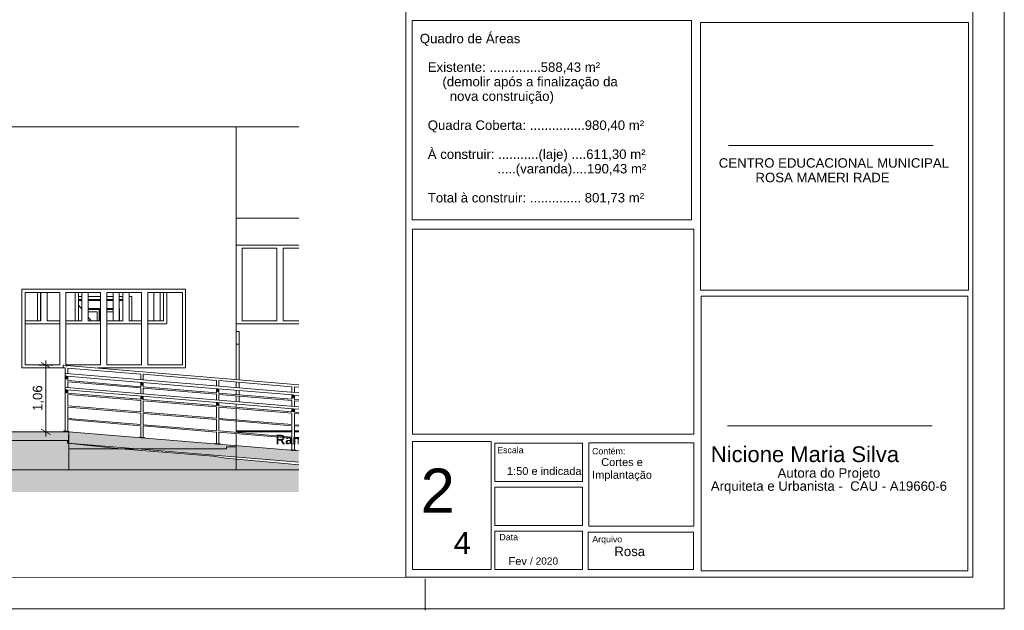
# Model space of a CAD drawing. Header units: millimetres. Extents: x 0 to 1357, y -1 to 841.
# Tile 35 of 43: x 876 to 1189, y -1 to 187. Entities that reach past the tile are written whole.
import ezdxf
from ezdxf.xclip import XClip

# ---------------------------------------------------------------- set-up
doc = ezdxf.new("R2010")
doc.units = ezdxf.units.MM
doc.header["$MEASUREMENT"] = 0
doc.header["$XCLIPFRAME"] = 0
doc.linetypes.add('Wipeout_Contour', pattern=[1000, 0, -1000])
for name, color, linetype in [('Anotação - Geral', 7, 'Continuous'), ('Anotação - Geral.2D', 7, 'Continuous'), ('Cobertura.ARQ', 7, 'Continuous'), ('Cotas - Geral.2D', 7, 'Continuous'), ('Desenho 2D - Geral', 7, 'Continuous'), ('Desenho 2D - Geral.2D', 7, 'Continuous'), ('Laje.ARQ', 7, 'Continuous'), ('Parede.ARQ', 7, 'Continuous')]:
    doc.layers.add(name, color=color, linetype=linetype)
doc.styles.add('GENERATED_STYLE_1', font='txt')
doc.styles.add('GENERATED_STYLE_2', font='txt')

# ---------------------------------------------------------------- blocks, each defined once
blk = doc.blocks.new('Desenho_5_5', base_point=(652.84, 56.46))
at = {"layer": 'Cotas - Geral.2D', "color": 7, "linetype": 'Continuous', "lineweight": 0}
for p, q in [((886.18, 76.5), (883.18, 78.23)), ((884.68, 77.37), (884.68, 78.83)), ((886.93, 77.37), (882.43, 77.37))]:
    blk.add_line(p, q, dxfattribs=at)
at = {"layer": 'Desenho 2D - Geral', "color": 9, "linetype": 'Continuous', "lineweight": 0}
for p, q in [((908.44, 50.8), (937.94, 48.41)), ((937.94, 48.41), (941.78, 47.82)), ((941.78, 47.82), (961.76, 45.97)), ((961.76, 45.97), (964.99, 45.67))]:
    blk.add_line(p, q, dxfattribs=at)
at = {"layer": 'Laje.ARQ', "color": 8, "linetype": 'Continuous', "lineweight": 0}
for p, q in [((890.15, 76.59), (890.16, 76.62)), ((890.15, 76.57), (890.15, 76.59)), ((890.15, 76.57), (890.15, 76.57)), ((890.81, 76.51), (890.15, 76.57)), ((890.16, 76.71), (890.17, 76.77)), ((890.16, 76.66), (890.16, 76.71)), ((890.16, 76.62), (890.16, 76.66)), ((890.17, 76.83), (890.18, 76.9)), ((890.17, 76.77), (890.17, 76.83)), ((890.18, 76.97), (890.19, 77.04)), ((890.18, 76.9), (890.18, 76.97)), ((890.19, 77.04), (890.2, 77.1)), ((890.2, 77.17), (890.21, 77.22)), ((890.2, 77.1), (890.2, 77.17)), ((890.21, 77.31), (890.22, 77.34)), ((890.21, 77.27), (890.21, 77.31)), ((890.21, 77.22), (890.21, 77.27)), ((890.22, 77.36), (890.22, 77.37)), ((891.21, 77.28), (890.22, 77.37)), ((890.22, 77.34), (890.22, 77.36)), ((890.81, 74.7), (890.81, 76.51)), ((891.16, 76.89), (891.21, 76.88)), ((964.99, 71.14), (891.21, 77.28)), ((914.81, 74.51), (891.61, 76.45)), ((891.61, 74.65), (891.61, 76.45)), ((890.75, 73.97), (890.76, 74.01)), ((890.75, 73.94), (890.75, 73.97)), ((890.75, 73.92), (890.75, 73.94)), ((890.75, 73.92), (890.75, 73.92)), ((891.11, 73.89), (890.75, 73.92)), ((890.76, 74.06), (890.77, 74.12)), ((890.76, 74.01), (890.76, 74.06)), ((890.77, 74.18), (890.78, 74.25)), ((890.77, 74.12), (890.77, 74.18)), ((890.78, 74.32), (890.79, 74.39)), ((890.78, 74.25), (890.78, 74.32)), ((890.79, 74.45), (890.8, 74.52)), ((890.79, 74.39), (890.79, 74.45)), ((890.8, 74.57), (890.81, 74.62)), ((890.8, 74.52), (890.8, 74.57)), ((890.81, 74.71), (890.82, 74.72)), ((890.81, 74.69), (890.81, 74.71)), ((890.81, 74.66), (890.81, 74.69)), ((890.81, 74.62), (890.81, 74.66)), ((890.81, 70.3), (890.81, 73.91)), ((891.21, 74.68), (890.82, 74.72)), ((891.12, 73.89), (891.11, 73.89)), ((891.11, 73.89), (891.11, 73.68)), ((891.11, 73.68), (891.11, 73.58)), ((891.11, 73.58), (891.11, 73.47)), ((891.11, 73.47), (891.11, 73.38)), ((891.11, 73.38), (891.11, 73.29)), ((891.11, 73.29), (891.11, 73.22)), ((891.11, 73.22), (891.11, 73.16)), ((891.11, 73.16), (891.11, 73.12)), ((891.11, 73.12), (891.11, 73.09)), ((891.11, 73.09), (891.11, 73.08)), ((891.12, 73.06), (891.11, 73.08)), ((891.13, 73.89), (891.12, 73.89)), ((891.12, 73.89), (891.12, 73.89)), ((891.12, 73.05), (891.12, 73.06)), ((891.13, 73.03), (891.12, 73.05)), ((891.14, 73.89), (891.13, 73.89)), ((891.14, 73.02), (891.13, 73.03)), ((891.15, 73.89), (891.14, 73.89)), ((891.15, 73), (891.14, 73.02)), ((891.16, 73.89), (891.15, 73.89)), ((891.16, 72.99), (891.15, 73)), ((891.18, 73.89), (891.16, 73.89)), ((891.18, 72.99), (891.16, 72.99)), ((891.2, 73.89), (891.18, 73.89)), ((891.2, 72.98), (891.18, 72.99)), ((891.21, 73.89), (891.2, 73.89)), ((891.21, 72.98), (891.2, 72.98)), ((964.99, 68.54), (891.21, 74.68)), ((891.23, 73.89), (891.21, 73.89)), ((891.23, 72.98), (891.21, 72.98)), ((891.25, 73.89), (891.23, 73.89)), ((891.25, 72.99), (891.23, 72.98)), ((891.26, 73.88), (891.25, 73.89)), ((891.26, 72.99), (891.25, 72.99)), ((891.28, 73.88), (891.26, 73.88)), ((891.28, 73), (891.26, 72.99)), ((891.29, 73.02), (891.28, 73)), ((891.3, 73.03), (891.29, 73.02)), ((891.31, 73.05), (891.3, 73.03)), ((891.31, 73.87), (891.31, 73.68)), ((915.11, 71.89), (891.31, 73.87)), ((891.31, 73.68), (891.31, 73.58)), ((891.31, 73.58), (891.31, 73.47)), ((891.31, 73.47), (891.31, 73.38)), ((891.31, 73.38), (891.31, 73.29)), ((891.31, 73.29), (891.31, 73.22)), ((891.31, 73.22), (891.31, 73.16)), ((891.31, 73.16), (891.31, 73.12)), ((891.31, 73.12), (891.31, 73.09)), ((891.31, 73.09), (891.31, 73.08)), ((891.31, 73.08), (891.31, 73.06)), ((891.31, 73.06), (891.31, 73.05)), ((891.61, 72.45), (891.61, 73.85)), ((914.81, 70.52), (891.61, 72.45)), ((914.81, 70.12), (891.61, 72.05)), ((891.61, 70.25), (891.61, 72.05)), ((914.81, 72.72), (914.81, 74.51)), ((914.81, 70.52), (914.81, 71.91)), ((938.81, 72.52), (915.61, 74.45)), ((915.61, 72.65), (915.61, 74.45)), ((938.81, 70.72), (938.81, 72.52)), ((962.81, 70.52), (939.61, 72.45)), ((939.61, 70.65), (939.61, 72.45)), ((890.75, 69.57), (890.76, 69.61)), ((890.75, 69.54), (890.75, 69.57)), ((890.75, 69.52), (890.75, 69.54)), ((890.75, 69.52), (890.75, 69.52)), ((891.11, 69.49), (890.75, 69.52)), ((890.76, 69.66), (890.77, 69.72)), ((890.76, 69.61), (890.76, 69.66)), ((890.77, 69.78), (890.78, 69.85)), ((890.77, 69.72), (890.77, 69.78)), ((890.78, 69.92), (890.79, 69.99)), ((890.78, 69.85), (890.78, 69.92)), ((890.79, 70.05), (890.8, 70.12)), ((890.79, 69.99), (890.79, 70.05)), ((890.8, 70.17), (890.81, 70.22)), ((890.8, 70.12), (890.8, 70.17)), ((890.81, 70.31), (890.82, 70.32)), ((890.81, 70.29), (890.81, 70.31)), ((890.81, 70.26), (890.81, 70.29)), ((890.81, 70.22), (890.81, 70.26)), ((891.21, 70.28), (890.82, 70.32)), ((891.12, 69.49), (891.11, 69.49)), ((891.11, 69.49), (891.11, 69.28)), ((891.11, 69.28), (891.11, 69.18)), ((891.11, 69.18), (891.11, 69.07)), ((891.11, 69.07), (891.11, 68.98)), ((891.11, 68.98), (891.11, 68.89)), ((891.11, 68.89), (891.11, 68.82)), ((891.11, 68.82), (891.11, 68.76)), ((891.13, 69.49), (891.12, 69.49)), ((891.12, 69.49), (891.12, 69.49)), ((891.14, 69.49), (891.13, 69.49)), ((891.15, 69.49), (891.14, 69.49)), ((891.16, 69.49), (891.15, 69.49)), ((891.18, 69.49), (891.16, 69.49)), ((891.2, 69.49), (891.18, 69.49)), ((891.21, 69.49), (891.2, 69.49)), ((964.99, 64.14), (891.21, 70.28)), ((891.23, 69.49), (891.21, 69.49)), ((891.25, 69.49), (891.23, 69.49)), ((891.26, 69.48), (891.25, 69.49)), ((891.28, 69.48), (891.26, 69.48)), ((891.31, 69.47), (891.31, 69.28)), ((915.11, 67.49), (891.31, 69.47)), ((891.31, 69.28), (891.31, 69.18)), ((891.31, 69.18), (891.31, 69.07)), ((891.31, 69.07), (891.31, 68.98)), ((891.31, 68.98), (891.31, 68.89)), ((891.31, 68.89), (891.31, 68.82)), ((891.31, 68.82), (891.31, 68.76)), ((891.61, 68.45), (891.61, 69.45)), ((914.81, 68.32), (914.81, 70.12)), ((915.12, 71.89), (915.11, 71.89)), ((915.11, 71.89), (915.11, 71.68)), ((915.11, 71.68), (915.11, 71.58)), ((915.11, 71.58), (915.11, 71.48)), ((915.11, 71.48), (915.11, 71.38)), ((915.11, 71.38), (915.11, 71.3)), ((915.11, 71.3), (915.11, 71.22)), ((915.11, 71.22), (915.11, 71.16)), ((915.11, 71.16), (915.11, 71.12)), ((915.11, 71.12), (915.11, 71.09)), ((915.11, 71.09), (915.11, 71.08)), ((915.12, 71.06), (915.11, 71.08)), ((915.13, 71.89), (915.12, 71.89)), ((915.12, 71.89), (915.12, 71.89)), ((915.12, 71.05), (915.12, 71.06)), ((915.13, 71.03), (915.12, 71.05)), ((915.14, 71.89), (915.13, 71.89)), ((915.14, 71.02), (915.13, 71.03)), ((915.15, 71.89), (915.14, 71.89)), ((915.15, 71), (915.14, 71.02)), ((915.16, 71.89), (915.15, 71.89)), ((915.16, 70.99), (915.15, 71)), ((915.18, 71.89), (915.16, 71.89)), ((915.18, 70.99), (915.16, 70.99)), ((915.2, 71.89), (915.18, 71.89)), ((915.2, 70.98), (915.18, 70.99)), ((915.21, 71.89), (915.2, 71.89)), ((915.21, 70.98), (915.2, 70.98)), ((915.23, 71.89), (915.21, 71.89)), ((915.23, 70.98), (915.21, 70.98)), ((915.25, 71.89), (915.23, 71.89)), ((915.25, 70.99), (915.23, 70.98)), ((915.26, 71.89), (915.25, 71.89)), ((915.26, 70.99), (915.25, 70.99)), ((915.28, 71.88), (915.26, 71.89)), ((915.28, 71), (915.26, 70.99)), ((915.29, 71.02), (915.28, 71)), ((915.3, 71.03), (915.29, 71.02)), ((915.31, 71.05), (915.3, 71.03)), ((915.31, 71.87), (915.31, 71.68)), ((939.11, 69.89), (915.31, 71.87)), ((915.31, 71.68), (915.31, 71.58)), ((915.31, 71.58), (915.31, 71.48)), ((915.31, 71.48), (915.31, 71.38)), ((915.31, 71.38), (915.31, 71.3)), ((915.31, 71.3), (915.31, 71.22)), ((915.31, 71.22), (915.31, 71.16)), ((915.31, 71.16), (915.31, 71.12)), ((915.31, 71.12), (915.31, 71.09)), ((915.31, 71.09), (915.31, 71.08)), ((915.31, 71.08), (915.31, 71.06)), ((915.31, 71.06), (915.31, 71.05)), ((915.61, 70.45), (915.61, 71.85)), ((938.81, 68.52), (915.61, 70.45)), ((938.81, 68.12), (915.61, 70.05)), ((915.61, 68.25), (915.61, 70.05)), ((938.81, 68.52), (938.81, 69.92)), ((939.12, 69.89), (939.11, 69.89)), ((939.11, 69.89), (939.11, 69.68)), ((939.11, 69.68), (939.11, 69.58)), ((939.11, 69.58), (939.11, 69.48)), ((939.11, 69.48), (939.11, 69.38)), ((939.11, 69.38), (939.11, 69.3)), ((939.11, 69.3), (939.11, 69.22)), ((939.11, 69.22), (939.11, 69.16)), ((939.11, 69.16), (939.11, 69.12)), ((939.11, 69.12), (939.11, 69.09)), ((939.11, 69.09), (939.11, 69.08)), ((939.12, 69.06), (939.11, 69.08)), ((939.13, 69.89), (939.12, 69.89)), ((939.12, 69.89), (939.12, 69.89)), ((939.12, 69.05), (939.12, 69.06)), ((939.13, 69.03), (939.12, 69.05)), ((939.14, 69.89), (939.13, 69.89)), ((939.14, 69.02), (939.13, 69.03)), ((939.15, 69.89), (939.14, 69.89)), ((939.15, 69.01), (939.14, 69.02)), ((939.16, 69.89), (939.15, 69.89)), ((939.16, 69), (939.15, 69.01)), ((939.18, 69.89), (939.16, 69.89)), ((939.18, 68.99), (939.16, 69)), ((939.2, 69.89), (939.18, 69.89)), ((939.2, 68.98), (939.18, 68.99)), ((939.21, 69.89), (939.2, 69.89)), ((939.21, 68.98), (939.2, 68.98)), ((939.23, 69.89), (939.21, 69.89)), ((939.23, 68.98), (939.21, 68.98)), ((939.25, 69.89), (939.23, 69.89)), ((939.25, 68.99), (939.23, 68.98)), ((939.26, 69.89), (939.25, 69.89)), ((939.26, 69), (939.25, 68.99)), ((939.28, 69.88), (939.26, 69.89)), ((939.28, 69.01), (939.26, 69)), ((939.29, 69.02), (939.28, 69.01)), ((939.3, 69.03), (939.29, 69.02)), ((939.31, 69.05), (939.3, 69.03)), ((939.31, 69.87), (939.31, 69.68)), ((963.11, 67.89), (939.31, 69.87)), ((939.31, 69.68), (939.31, 69.58)), ((939.31, 69.58), (939.31, 69.48)), ((939.31, 69.48), (939.31, 69.38)), ((939.31, 69.38), (939.31, 69.3)), ((939.31, 69.3), (939.31, 69.22)), ((939.31, 69.22), (939.31, 69.16)), ((939.31, 69.16), (939.31, 69.12)), ((939.31, 69.12), (939.31, 69.09)), ((939.31, 69.09), (939.31, 69.08)), ((939.31, 69.08), (939.31, 69.06)), ((939.31, 69.06), (939.31, 69.05)), ((939.61, 68.45), (939.61, 69.85)), ((962.81, 68.72), (962.81, 70.52)), ((964.99, 70.33), (963.61, 70.45)), ((963.61, 68.65), (963.61, 70.45)), ((891.11, 68.76), (891.11, 68.72)), ((891.11, 68.72), (891.11, 68.69)), ((891.11, 68.69), (891.11, 68.68)), ((891.12, 68.66), (891.11, 68.68)), ((891.12, 68.65), (891.12, 68.66)), ((891.13, 68.63), (891.12, 68.65)), ((891.14, 68.62), (891.13, 68.63)), ((891.15, 68.6), (891.14, 68.62)), ((891.16, 68.59), (891.15, 68.6)), ((891.18, 68.59), (891.16, 68.59)), ((891.2, 68.58), (891.18, 68.59)), ((891.21, 68.58), (891.2, 68.58)), ((891.23, 68.58), (891.21, 68.58)), ((891.25, 68.59), (891.23, 68.58)), ((891.26, 68.59), (891.25, 68.59)), ((891.28, 68.6), (891.26, 68.59)), ((891.29, 68.62), (891.28, 68.6)), ((891.3, 68.63), (891.29, 68.62)), ((891.31, 68.65), (891.3, 68.63)), ((891.31, 68.76), (891.31, 68.72)), ((891.31, 68.72), (891.31, 68.69)), ((891.31, 68.69), (891.31, 68.68)), ((891.31, 68.68), (891.31, 68.66)), ((891.31, 68.66), (891.31, 68.65)), ((914.81, 66.52), (891.61, 68.45)), ((914.81, 66.12), (891.61, 68.05)), ((891.61, 64.45), (891.61, 68.05)), ((914.81, 66.52), (914.81, 67.51)), ((914.81, 62.52), (914.81, 66.12)), ((915.12, 67.49), (915.11, 67.49)), ((915.11, 67.49), (915.11, 67.28)), ((915.11, 67.28), (915.11, 67.18)), ((915.11, 67.18), (915.11, 67.08)), ((915.11, 67.08), (915.11, 66.98)), ((915.11, 66.98), (915.11, 66.9)), ((915.11, 66.9), (915.11, 66.82)), ((915.11, 66.82), (915.11, 66.76)), ((915.11, 66.76), (915.11, 66.72)), ((915.11, 66.72), (915.11, 66.69)), ((915.11, 66.69), (915.11, 66.68)), ((915.12, 66.66), (915.11, 66.68)), ((915.13, 67.49), (915.12, 67.49)), ((915.12, 67.49), (915.12, 67.49)), ((915.12, 66.65), (915.12, 66.66)), ((915.13, 66.63), (915.12, 66.65)), ((915.14, 67.49), (915.13, 67.49)), ((915.14, 66.62), (915.13, 66.63)), ((915.15, 67.49), (915.14, 67.49)), ((915.15, 66.6), (915.14, 66.62)), ((915.16, 67.49), (915.15, 67.49)), ((915.16, 66.59), (915.15, 66.6)), ((915.18, 67.49), (915.16, 67.49)), ((915.18, 66.59), (915.16, 66.59)), ((915.2, 67.49), (915.18, 67.49)), ((915.2, 66.58), (915.18, 66.59)), ((915.21, 67.49), (915.2, 67.49)), ((915.21, 66.58), (915.2, 66.58)), ((915.23, 67.49), (915.21, 67.49)), ((915.23, 66.58), (915.21, 66.58)), ((915.25, 67.49), (915.23, 67.49)), ((915.25, 66.59), (915.23, 66.58)), ((915.26, 67.49), (915.25, 67.49)), ((915.26, 66.59), (915.25, 66.59)), ((915.28, 67.48), (915.26, 67.49)), ((915.28, 66.6), (915.26, 66.59)), ((915.29, 66.62), (915.28, 66.6)), ((915.3, 66.63), (915.29, 66.62)), ((915.31, 66.65), (915.3, 66.63)), ((915.31, 67.47), (915.31, 67.28)), ((939.11, 65.49), (915.31, 67.47)), ((915.31, 67.28), (915.31, 67.18)), ((915.31, 67.18), (915.31, 67.08)), ((915.31, 67.08), (915.31, 66.98)), ((915.31, 66.98), (915.31, 66.9)), ((915.31, 66.9), (915.31, 66.82)), ((915.31, 66.82), (915.31, 66.76)), ((915.31, 66.76), (915.31, 66.72)), ((915.31, 66.72), (915.31, 66.69)), ((915.31, 66.69), (915.31, 66.68)), ((915.31, 66.68), (915.31, 66.66)), ((915.31, 66.66), (915.31, 66.65)), ((915.61, 66.45), (915.61, 67.45)), ((938.81, 64.52), (915.61, 66.45)), ((938.81, 64.12), (915.61, 66.05)), ((915.61, 62.45), (915.61, 66.05)), ((938.81, 66.32), (938.81, 68.12)), ((962.81, 66.52), (939.61, 68.45)), ((962.81, 66.12), (939.61, 68.05)), ((939.61, 66.25), (939.61, 68.05)), ((962.81, 66.52), (962.81, 67.92)), ((962.81, 64.32), (962.81, 66.12)), ((963.12, 67.89), (963.11, 67.89)), ((963.11, 67.89), (963.11, 67.68)), ((963.11, 67.68), (963.11, 67.58)), ((963.11, 67.58), (963.11, 67.48)), ((963.11, 67.48), (963.11, 67.38)), ((963.11, 67.38), (963.11, 67.3)), ((963.11, 67.3), (963.11, 67.22)), ((963.11, 67.22), (963.11, 67.16)), ((963.11, 67.16), (963.11, 67.12)), ((963.11, 67.12), (963.11, 67.09)), ((963.11, 67.09), (963.11, 67.08)), ((963.12, 67.07), (963.11, 67.08)), ((963.13, 67.89), (963.12, 67.89)), ((963.12, 67.89), (963.12, 67.89)), ((963.12, 67.05), (963.12, 67.07)), ((963.13, 67.03), (963.12, 67.05)), ((963.14, 67.89), (963.13, 67.89)), ((963.14, 67.02), (963.13, 67.03)), ((963.15, 67.89), (963.14, 67.89)), ((963.15, 67.01), (963.14, 67.02)), ((963.16, 67.89), (963.15, 67.89)), ((963.16, 67), (963.15, 67.01)), ((963.18, 67.89), (963.16, 67.89)), ((963.18, 66.99), (963.16, 67)), ((963.2, 67.89), (963.18, 67.89)), ((963.2, 66.98), (963.18, 66.99)), ((963.21, 67.89), (963.2, 67.89)), ((963.21, 66.98), (963.2, 66.98)), ((963.23, 67.89), (963.21, 67.89)), ((963.23, 66.98), (963.21, 66.98)), ((963.25, 67.89), (963.23, 67.89)), ((963.25, 66.99), (963.23, 66.98)), ((963.26, 67.89), (963.25, 67.89)), ((963.26, 67), (963.25, 66.99)), ((963.28, 67.89), (963.26, 67.89)), ((963.28, 67.01), (963.26, 67)), ((963.29, 67.02), (963.28, 67.01)), ((963.3, 67.03), (963.29, 67.02)), ((963.31, 67.05), (963.3, 67.03)), ((963.31, 67.87), (963.31, 67.68)), ((964.99, 67.73), (963.31, 67.87)), ((963.31, 67.68), (963.31, 67.58)), ((963.31, 67.58), (963.31, 67.48)), ((963.31, 67.48), (963.31, 67.38)), ((963.31, 67.38), (963.31, 67.3)), ((963.31, 67.3), (963.31, 67.22)), ((963.31, 67.22), (963.31, 67.16)), ((963.31, 67.16), (963.31, 67.12)), ((963.31, 67.12), (963.31, 67.09)), ((963.31, 67.09), (963.31, 67.08)), ((963.31, 67.08), (963.31, 67.07)), ((963.31, 67.07), (963.31, 67.05)), ((963.61, 66.45), (963.61, 67.85)), ((964.99, 66.34), (963.61, 66.45)), ((964.99, 65.94), (963.61, 66.05)), ((963.61, 64.25), (963.61, 66.05)), ((914.81, 62.52), (891.61, 64.45)), ((914.81, 62.12), (891.61, 64.05)), ((891.61, 60.45), (891.61, 64.05)), ((938.81, 64.52), (938.81, 65.52)), ((938.81, 60.52), (938.81, 64.12)), ((939.12, 65.49), (939.11, 65.49)), ((939.11, 65.49), (939.11, 65.28)), ((939.11, 65.28), (939.11, 65.18)), ((939.11, 65.18), (939.11, 65.08)), ((939.11, 65.08), (939.11, 64.98)), ((939.11, 64.98), (939.11, 64.9)), ((939.11, 64.9), (939.11, 64.82)), ((939.11, 64.82), (939.11, 64.76)), ((939.11, 64.76), (939.11, 64.72)), ((939.11, 64.72), (939.11, 64.69)), ((939.11, 64.69), (939.11, 64.68)), ((939.12, 64.66), (939.11, 64.68)), ((939.13, 65.49), (939.12, 65.49)), ((939.12, 65.49), (939.12, 65.49)), ((939.12, 64.65), (939.12, 64.66)), ((939.13, 64.63), (939.12, 64.65)), ((939.14, 65.49), (939.13, 65.49)), ((939.14, 64.62), (939.13, 64.63)), ((939.15, 65.49), (939.14, 65.49)), ((939.15, 64.61), (939.14, 64.62)), ((939.16, 65.49), (939.15, 65.49)), ((939.16, 64.6), (939.15, 64.61)), ((939.18, 65.49), (939.16, 65.49)), ((939.18, 64.59), (939.16, 64.6)), ((939.2, 65.49), (939.18, 65.49)), ((939.2, 64.58), (939.18, 64.59)), ((939.21, 65.49), (939.2, 65.49)), ((939.21, 64.58), (939.2, 64.58)), ((939.23, 65.49), (939.21, 65.49)), ((939.23, 64.58), (939.21, 64.58)), ((939.25, 65.49), (939.23, 65.49)), ((939.25, 64.59), (939.23, 64.58)), ((939.26, 65.49), (939.25, 65.49)), ((939.26, 64.6), (939.25, 64.59)), ((939.28, 65.48), (939.26, 65.49)), ((939.28, 64.61), (939.26, 64.6)), ((939.29, 64.62), (939.28, 64.61)), ((939.3, 64.63), (939.29, 64.62)), ((939.31, 64.65), (939.3, 64.63)), ((939.31, 65.47), (939.31, 65.28)), ((963.11, 63.49), (939.31, 65.47)), ((939.31, 65.28), (939.31, 65.18)), ((939.31, 65.18), (939.31, 65.08)), ((939.31, 65.08), (939.31, 64.98)), ((939.31, 64.98), (939.31, 64.9)), ((939.31, 64.9), (939.31, 64.82)), ((939.31, 64.82), (939.31, 64.76)), ((939.31, 64.76), (939.31, 64.72)), ((939.31, 64.72), (939.31, 64.69)), ((939.31, 64.69), (939.31, 64.68)), ((939.31, 64.68), (939.31, 64.66)), ((939.31, 64.66), (939.31, 64.65)), ((939.61, 64.45), (939.61, 65.45)), ((962.81, 62.52), (939.61, 64.45)), ((962.81, 62.12), (939.61, 64.05)), ((939.61, 60.45), (939.61, 64.05)), ((962.81, 62.52), (962.81, 63.52)), ((963.12, 63.49), (963.11, 63.49)), ((963.11, 63.49), (963.11, 63.28)), ((963.11, 63.28), (963.11, 63.18)), ((963.11, 63.18), (963.11, 63.08)), ((963.11, 63.08), (963.11, 62.98)), ((963.11, 62.98), (963.11, 62.9)), ((963.11, 62.9), (963.11, 62.82)), ((963.11, 62.82), (963.11, 62.76)), ((963.11, 62.76), (963.11, 62.72)), ((963.11, 62.72), (963.11, 62.69)), ((963.11, 62.69), (963.11, 62.68)), ((963.12, 62.67), (963.11, 62.68)), ((963.13, 63.49), (963.12, 63.49)), ((963.12, 63.49), (963.12, 63.49)), ((963.12, 62.65), (963.12, 62.67)), ((963.13, 62.63), (963.12, 62.65)), ((963.14, 63.49), (963.13, 63.49)), ((963.14, 62.62), (963.13, 62.63)), ((963.15, 63.49), (963.14, 63.49)), ((963.15, 62.61), (963.14, 62.62)), ((963.16, 63.49), (963.15, 63.49)), ((963.16, 62.6), (963.15, 62.61)), ((963.18, 63.49), (963.16, 63.49)), ((963.18, 62.59), (963.16, 62.6)), ((963.2, 63.49), (963.18, 63.49)), ((963.2, 62.58), (963.18, 62.59)), ((963.21, 63.49), (963.2, 63.49)), ((963.21, 62.58), (963.2, 62.58)), ((963.23, 63.49), (963.21, 63.49)), ((963.23, 62.58), (963.21, 62.58)), ((963.25, 63.49), (963.23, 63.49)), ((963.25, 62.59), (963.23, 62.58)), ((963.26, 63.49), (963.25, 63.49)), ((963.26, 62.6), (963.25, 62.59)), ((963.28, 63.49), (963.26, 63.49)), ((963.28, 62.61), (963.26, 62.6)), ((963.29, 62.62), (963.28, 62.61)), ((963.3, 62.63), (963.29, 62.62)), ((963.31, 62.65), (963.3, 62.63)), ((963.31, 63.47), (963.31, 63.28)), ((964.99, 63.33), (963.31, 63.47)), ((963.31, 63.28), (963.31, 63.18)), ((963.31, 63.18), (963.31, 63.08)), ((963.31, 63.08), (963.31, 62.98)), ((963.31, 62.98), (963.31, 62.9)), ((963.31, 62.9), (963.31, 62.82)), ((963.31, 62.82), (963.31, 62.76)), ((963.31, 62.76), (963.31, 62.72)), ((963.31, 62.72), (963.31, 62.69)), ((963.31, 62.69), (963.31, 62.68)), ((963.31, 62.68), (963.31, 62.67)), ((963.31, 62.67), (963.31, 62.65)), ((963.61, 62.45), (963.61, 63.45)), ((914.81, 58.52), (891.61, 60.45)), ((914.81, 58.12), (891.61, 60.05)), ((914.81, 58.52), (914.81, 62.12)), ((938.81, 60.52), (915.61, 62.45)), ((938.81, 60.12), (915.61, 62.05)), ((915.61, 58.45), (915.61, 62.05)), ((938.81, 56.52), (938.81, 60.12)), ((962.81, 58.52), (939.61, 60.45)), ((962.81, 58.12), (939.61, 60.05)), ((939.61, 56.45), (939.61, 60.05)), ((962.81, 58.52), (962.81, 62.12)), ((964.99, 62.34), (963.61, 62.45)), ((964.99, 61.94), (963.61, 62.05)), ((963.61, 58.45), (963.61, 62.05)), ((914.81, 54.42), (914.81, 58.12)), ((938.81, 56.52), (915.61, 58.45)), ((938.81, 56.12), (915.61, 58.05)), ((915.61, 54.35), (915.61, 58.05)), ((962.81, 54.52), (939.61, 56.45)), ((945.07, 56.46), (962.82, 56.46)), ((962.81, 54.52), (962.81, 58.12)), ((964.99, 58.34), (963.61, 58.45)), ((964.99, 57.94), (963.61, 58.05)), ((963.61, 54.45), (963.61, 58.05)), ((963.61, 56.46), (964.99, 56.46)), ((914.42, 54.45), (914.44, 54.45)), ((914.42, 54.35), (914.42, 54.45)), ((914.44, 54.45), (914.47, 54.45)), ((914.47, 54.45), (914.53, 54.44)), ((914.53, 54.44), (914.61, 54.43)), ((914.61, 54.43), (914.71, 54.43)), ((914.71, 54.43), (914.82, 54.42)), ((914.82, 54.28), (914.81, 54.32)), ((914.81, 54.28), (914.82, 54.28)), ((914.82, 54.42), (914.95, 54.41)), ((914.82, 54.28), (914.84, 54.28)), ((914.84, 54.28), (914.87, 54.28)), ((914.87, 54.28), (914.91, 54.28)), ((914.91, 54.28), (914.96, 54.28)), ((914.95, 54.41), (915.08, 54.39)), ((914.96, 54.28), (915.01, 54.28)), ((915.01, 54.28), (915.08, 54.28)), ((915.08, 54.39), (915.22, 54.38)), ((915.08, 54.28), (915.14, 54.28)), ((915.14, 54.28), (915.21, 54.28)), ((915.22, 54.38), (915.36, 54.37)), ((915.36, 54.37), (915.49, 54.36)), ((915.49, 54.36), (915.62, 54.35)), ((915.62, 54.35), (915.73, 54.34)), ((915.73, 54.34), (915.83, 54.33)), ((915.83, 54.33), (915.91, 54.33)), ((915.91, 54.33), (915.97, 54.32)), ((915.97, 54.32), (916.01, 54.32)), ((916.01, 54.32), (916.02, 54.32)), ((916.01, 54.22), (916.02, 54.32)), ((938.81, 52.42), (938.81, 56.12)), ((962.81, 54.12), (939.61, 56.05)), ((939.61, 52.35), (939.61, 56.05)), ((945.07, 56.16), (962.81, 56.16)), ((962.81, 50.42), (962.81, 54.12)), ((963.61, 56.16), (964.99, 56.16)), ((964.99, 54.34), (963.61, 54.45)), ((964.99, 53.94), (963.61, 54.05)), ((963.61, 50.35), (963.61, 54.05)), ((938.42, 52.45), (938.44, 52.45)), ((938.42, 52.35), (938.42, 52.45)), ((938.44, 52.45), (938.47, 52.45)), ((938.47, 52.45), (938.53, 52.44)), ((938.53, 52.44), (938.61, 52.43)), ((938.61, 52.43), (938.71, 52.43)), ((938.71, 52.43), (938.82, 52.42)), ((938.82, 52.28), (938.81, 52.32)), ((938.81, 52.28), (938.82, 52.28)), ((938.82, 52.42), (938.95, 52.41)), ((938.82, 52.28), (938.84, 52.28)), ((938.84, 52.28), (938.87, 52.28)), ((938.87, 52.28), (938.91, 52.28)), ((938.91, 52.28), (938.96, 52.28)), ((938.95, 52.41), (939.08, 52.4)), ((938.96, 52.28), (939.01, 52.28)), ((939.01, 52.28), (939.08, 52.28)), ((939.08, 52.4), (939.22, 52.38)), ((939.08, 52.28), (939.14, 52.28)), ((939.14, 52.28), (939.21, 52.28)), ((939.22, 52.38), (939.36, 52.37)), ((939.36, 52.37), (939.49, 52.36)), ((939.49, 52.36), (939.62, 52.35)), ((939.62, 52.35), (939.73, 52.34)), ((939.73, 52.34), (939.83, 52.33)), ((939.83, 52.33), (939.91, 52.33)), ((939.91, 52.33), (939.97, 52.32)), ((939.97, 52.32), (940.01, 52.32)), ((940.01, 52.32), (940.02, 52.32)), ((940.01, 52.22), (940.02, 52.32)), ((945.07, 44.16), (945.07, 51.46)), ((962.42, 50.45), (962.44, 50.45)), ((962.42, 50.35), (962.42, 50.45)), ((962.44, 50.45), (962.47, 50.45)), ((962.47, 50.45), (962.53, 50.44)), ((962.53, 50.44), (962.61, 50.44)), ((962.61, 50.44), (962.71, 50.43)), ((962.71, 50.43), (962.82, 50.42)), ((962.82, 50.29), (962.81, 50.32)), ((962.81, 50.29), (962.82, 50.29)), ((962.82, 50.42), (962.95, 50.41)), ((962.82, 50.29), (962.84, 50.29)), ((962.84, 50.29), (962.87, 50.29)), ((962.87, 50.29), (962.91, 50.29)), ((962.91, 50.29), (962.96, 50.29)), ((962.95, 50.41), (963.08, 50.4)), ((962.96, 50.29), (963.01, 50.29)), ((963.01, 50.29), (963.08, 50.29)), ((963.08, 50.4), (963.22, 50.38)), ((963.08, 50.29), (963.14, 50.29)), ((963.14, 50.29), (963.21, 50.29)), ((963.22, 50.38), (963.36, 50.37)), ((963.36, 50.37), (963.49, 50.36)), ((963.49, 50.36), (963.62, 50.35)), ((963.62, 50.35), (963.73, 50.34)), ((963.73, 50.34), (963.83, 50.33)), ((963.83, 50.33), (963.91, 50.33)), ((963.91, 50.33), (963.97, 50.32)), ((963.97, 50.32), (964.01, 50.32)), ((964.01, 50.32), (964.02, 50.32)), ((964.01, 50.22), (964.02, 50.32)), ((945.07, 44.16), (964.99, 44.16))]:
    blk.add_line(p, q, dxfattribs=at)
at = {"layer": 'Parede.ARQ', "color": 8, "linetype": 'Continuous', "lineweight": 0}
for p, q in [((516.08, 153.06), (945.07, 153.06)), ((945.07, 72.8), (945.07, 153.06)), ((945.07, 153.06), (964.99, 153.06)), ((945.07, 124.06), (964.99, 124.06)), ((945.07, 115.46), (964.99, 115.46)), ((946.99, 91.46), (946.99, 114.46)), ((946.99, 114.46), (957.99, 114.46)), ((957.99, 114.46), (957.99, 91.46)), ((959.99, 91.46), (959.99, 114.46)), ((959.99, 114.46), (964.99, 114.46)), ((877.06, 76.46), (877.06, 101.46)), ((877.06, 101.46), (929.06, 101.46)), ((878.06, 77.46), (878.06, 100.46)), ((878.06, 100.46), (889.06, 100.46)), ((881.99, 100.46), (881.99, 91.46)), ((882.99, 100.46), (882.99, 91.46)), ((883.07, 91.46), (883.07, 100.46)), ((885.07, 100.46), (885.07, 91.46)), ((889.06, 100.46), (889.06, 77.46)), ((891.06, 77.46), (891.06, 100.46)), ((891.06, 100.46), (902.06, 100.46)), ((893.99, 91.46), (893.99, 100.46)), ((894.99, 91.46), (894.99, 100.46)), ((896.07, 91.46), (896.07, 100.46)), ((898.07, 100.46), (898.07, 91.46)), ((902.06, 100.46), (902.06, 77.46)), ((904.06, 77.46), (904.06, 100.46)), ((904.06, 100.46), (915.06, 100.46)), ((905.99, 100.46), (905.99, 91.46)), ((907.99, 91.46), (907.99, 100.46)), ((909.07, 91.46), (909.07, 100.46)), ((911.07, 100.46), (911.07, 91.46)), ((915.06, 100.46), (915.06, 77.46)), ((917.06, 77.46), (917.06, 100.46)), ((917.06, 100.46), (928.06, 100.46)), ((918.99, 100.46), (918.99, 91.46)), ((920.99, 91.46), (920.99, 100.46)), ((922.07, 91.46), (922.07, 100.46)), ((923.07, 100.46), (923.07, 91.46)), ((928.06, 100.46), (928.06, 77.46)), ((929.06, 101.46), (929.06, 76.46)), ((894.99, 99.2), (896.07, 99.2)), ((896.07, 98.2), (894.99, 98.2)), ((896.07, 97.96), (894.99, 97.96)), ((896.07, 97.9), (894.99, 97.9)), ((898.07, 99.2), (902.06, 99.2)), ((902.06, 98.2), (898.07, 98.2)), ((902.06, 97.96), (898.07, 97.96)), ((902.06, 97.9), (898.07, 97.9)), ((904.06, 99.2), (905.99, 99.2)), ((905.99, 98.2), (904.06, 98.2)), ((905.99, 97.96), (904.06, 97.96)), ((905.99, 97.9), (904.06, 97.9)), ((907.99, 99.2), (909.07, 99.2)), ((909.07, 98.2), (907.99, 98.2)), ((909.07, 97.96), (907.99, 97.96)), ((909.07, 97.9), (907.99, 97.9)), ((911.07, 99.2), (911.96, 99.2)), ((911.96, 99.2), (911.96, 91.46)), ((894.99, 96.42), (896.07, 95.1)), ((901.92, 95.3), (898.07, 95.3)), ((898.07, 95), (901.62, 95)), ((898.07, 94.3), (900.92, 94.3)), ((900.92, 94.3), (900.92, 91.46)), ((901.62, 95), (901.62, 91.46)), ((901.92, 91.46), (901.92, 95.3)), ((905.99, 95.3), (904.06, 95.3)), ((904.06, 95), (905.99, 95)), ((904.06, 94.3), (905.99, 94.3)), ((908.06, 95.3), (907.99, 95.3)), ((908.06, 91.46), (908.06, 95.3)), ((878.06, 91.46), (883.07, 91.46)), ((885.07, 91.46), (889.06, 91.46)), ((891.06, 91.46), (896.07, 91.46)), ((898.07, 92.64), (899.03, 91.46)), ((898.07, 91.46), (902.06, 91.46)), ((904.06, 91.46), (909.07, 91.46)), ((911.07, 91.46), (915.06, 91.46)), ((917.06, 91.46), (922.07, 91.46)), ((923.07, 91.46), (923.07, 90.46)), ((957.99, 91.46), (946.99, 91.46)), ((964.99, 91.46), (959.99, 91.46)), ((889.06, 90.46), (878.06, 90.46)), ((902.06, 90.46), (891.06, 90.46)), ((915.06, 90.46), (904.06, 90.46)), ((923.07, 90.46), (917.06, 90.46)), ((964.99, 90.46), (945.07, 90.46)), ((946.07, 88.06), (945.07, 88.06)), ((946.07, 84.06), (946.07, 88.06)), ((945.07, 84.06), (946.07, 84.06)), ((946.07, 72.71), (946.07, 84.06)), ((890.81, 76.46), (877.06, 76.46)), ((889.06, 77.46), (878.06, 77.46)), ((902.06, 77.46), (891.06, 77.46)), ((929.06, 76.46), (901.12, 76.46)), ((915.06, 77.46), (904.06, 77.46)), ((928.06, 77.46), (917.06, 77.46)), ((945.07, 70.2), (945.07, 71.99)), ((946.07, 70.11), (946.07, 71.91)), ((945.07, 68), (945.07, 69.39)), ((946.07, 67.91), (946.07, 69.31)), ((945.07, 65.8), (945.07, 67.6)), ((946.07, 65.71), (946.07, 67.51)), ((945.07, 64), (945.07, 64.99)), ((945.07, 60), (945.07, 63.6)), ((945.07, 56.16), (945.07, 59.6)), ((945.07, 56), (945.07, 56.16)), ((945.07, 51.46), (945.07, 55.6)), ((942.07, 50.8), (942.07, 51.46)), ((942.07, 51.46), (945.07, 51.46))]:
    blk.add_line(p, q, dxfattribs=at)
at = {"layer": 'Anotação - Geral.2D', "color": 7, "linetype": 'Continuous', "lineweight": 0, "insert": (971.8, 55.24), "char_height": 3, "attachment_point": 2, "style": 'GENERATED_STYLE_2'}
blk.add_mtext('\\A1;{\\pqc;\\fArial|b1|i0|c0|p38;Rampa i=7,5%}', dxfattribs=at)
at = {"layer": 'Cotas - Geral.2D', "color": 7, "linetype": 'Continuous', "lineweight": 0, "insert": (884.08, 62.8), "char_height": 3, "width": 7.9817, "attachment_point": 7, "rotation": 90, "style": 'GENERATED_STYLE_1'}
blk.add_mtext('\\A1;{\\pql;\\fArial|b0|i0|c0|p38;1,06}', dxfattribs=at)
at = {"color": 254, "linetype": 'Wipeout_Contour', "lineweight": 0, "ltscale": 3239.810341}
blk.add_wipeout([(892.01, 44.16), (892.01, 56.16), (724.71, 56.16), (724.71, 44.16)], dxfattribs=at).dxf.layer = 'Laje.ARQ'
at = {"layer": 'Cobertura.ARQ', "linetype": 'Continuous', "lineweight": 0}
blk.add_hatch(color=157, dxfattribs=at).paths.add_polyline_path([(891.71, 52.63), (964.99, 46.52), (964.99, 50.14), (892.01, 56.22)])
at = {"layer": 'Desenho 2D - Geral', "linetype": 'Continuous', "lineweight": 0}
h = blk.add_hatch(dxfattribs=at)
h.set_pattern_fill('Terra_0005', color=30, style=0, pattern_type=2)
h.set_pattern_definition([(45, (652.8383, 56.4576), (-2.757716, 2.757716), []), (45, (651.919, 57.377), (-5.51543, 5.51543), []), (45, (651, 58.296), (-5.51543, 5.51543), []), (135, (650.0806, 59.2154), (0.9192388, 0.9192388), [3.9, -3.9])])
h.paths.add_polyline_path([(117.51, 37.09), (964.99, 37.09), (964.99, 45.67), (961.76, 45.97), (941.78, 47.82), (937.94, 48.41), (908.44, 50.8), (891.52, 52.58), (891.52, 52.87), (891.52, 53.47), (836.65, 53.47), (836.65, 52.74), (167.05, 51.26), (167.05, 53.04), (162.79, 51.12), (150.49, 45.54), (132.18, 53.78), (117.51, 53.75)])
at = {"layer": 'Laje.ARQ', "linetype": 'Continuous', "lineweight": 0}
h = blk.add_hatch(dxfattribs=at)
h.set_pattern_fill('Concreto_Celular_0005', color=83, style=0, pattern_type=2)
h.set_pattern_definition([(0, (652.838, 56.458), (0, 7.79423), [0.4875, -4.0125]), (0, (655.088, 60.355), (0, 7.79423), [0.4875, -4.0125]), (60, (652.838, 56.458), (-6.75, 3.89711), [0.4875, -4.0125]), (60, (657.338, 56.458), (-6.75, 3.89711), [0.4875, -4.0125]), (120, (653.326, 56.458), (6.75, 3.89711), [0.4875, -4.0125]), (120, (657.826, 56.458), (6.75, 3.89711), [0.4875, -4.0125]), (0, (652.8383, 57.2076), (0, 1.5), [0, -1.5, 0, -2.25]), (45, (653.5883, 57.2076), (-1.06066, 1.06066), [0, -1.125, 0, -1.875])])
h.paths.add_polyline_path([(892.01, 44.16), (892.01, 56.16), (724.71, 56.16), (724.71, 44.16)])
at = {"layer": 'Cobertura.ARQ', "color": 7, "linetype": 'Continuous', "lineweight": 0}
for p, q in [((892.01, 56.22), (891.71, 52.63)), ((892.01, 56.22), (964.99, 50.14)), ((891.71, 52.63), (964.99, 46.52))]:
    blk.add_line(p, q, dxfattribs=at)
at = {"layer": 'Cotas - Geral.2D', "color": 7, "linetype": 'Continuous', "lineweight": 0}
for p, q in [((884.68, 56.22), (884.68, 77.37)), ((883.18, 57.08), (886.18, 55.35)), ((886.93, 56.22), (882.43, 56.22)), ((884.68, 54.75), (884.68, 56.22))]:
    blk.add_line(p, q, dxfattribs=at)
at = {"layer": 'Desenho 2D - Geral', "color": 9, "linetype": 'Continuous', "lineweight": 0}
for p, q in [((836.65, 53.47), (891.52, 53.47)), ((891.52, 53.47), (891.52, 52.87)), ((891.52, 52.87), (891.52, 52.58)), ((891.52, 52.58), (908.44, 50.8))]:
    blk.add_line(p, q, dxfattribs=at)
at = {"layer": 'Laje.ARQ', "color": 8, "linetype": 'Continuous', "lineweight": 0}
for p, q in [((890.81, 56.42), (890.81, 69.51)), ((891.61, 56.35), (891.61, 60.05)), ((890.42, 56.45), (890.44, 56.45)), ((890.42, 56.35), (890.42, 56.45)), ((890.42, 56.35), (890.43, 56.35)), ((890.43, 56.35), (890.46, 56.35)), ((890.44, 56.45), (890.47, 56.44)), ((890.46, 56.35), (890.52, 56.34)), ((890.47, 56.44), (890.53, 56.44)), ((890.52, 56.34), (890.6, 56.33)), ((890.53, 56.44), (890.61, 56.43)), ((890.6, 56.33), (890.7, 56.33)), ((890.61, 56.43), (890.71, 56.43)), ((890.7, 56.33), (890.82, 56.32)), ((890.71, 56.43), (890.82, 56.42)), ((890.82, 56.28), (890.81, 56.32)), ((890.81, 56.28), (890.82, 56.28)), ((890.82, 56.42), (890.95, 56.41)), ((890.82, 56.32), (890.94, 56.31)), ((890.82, 56.28), (890.84, 56.28)), ((890.84, 56.28), (890.87, 56.28)), ((890.87, 56.28), (890.91, 56.28)), ((890.91, 56.28), (890.96, 56.28)), ((890.94, 56.31), (891.08, 56.29)), ((890.95, 56.41), (891.08, 56.39)), ((890.96, 56.28), (891.01, 56.28)), ((891.01, 56.28), (891.08, 56.28)), ((891.08, 56.39), (891.22, 56.38)), ((891.08, 56.29), (891.21, 56.28)), ((891.08, 56.28), (891.14, 56.28)), ((891.14, 56.28), (891.21, 56.28)), ((891.21, 56.28), (891.35, 56.27)), ((891.22, 56.38), (891.36, 56.37)), ((891.36, 56.37), (891.49, 56.36)), ((891.49, 56.36), (891.62, 56.35)), ((891.62, 56.35), (891.73, 56.34)), ((891.73, 56.34), (891.83, 56.33)), ((891.83, 56.33), (891.91, 56.32)), ((891.91, 56.32), (891.97, 56.32)), ((891.97, 56.32), (892.01, 56.32)), ((892.01, 56.32), (892.02, 56.32)), ((892.01, 56.22), (892.02, 56.32)), ((891.35, 56.27), (891.49, 56.26)), ((891.49, 56.26), (891.61, 56.25)), ((891.61, 56.25), (891.73, 56.24)), ((891.73, 56.24), (891.82, 56.23)), ((891.82, 56.23), (891.9, 56.23)), ((891.9, 56.23), (891.96, 56.22)), ((891.96, 56.22), (892, 56.22)), ((892, 56.22), (892.01, 56.22)), ((892.01, 44.16), (945.07, 44.16))]:
    blk.add_line(p, q, dxfattribs=at)
at = {"layer": 'Laje.ARQ', "color": 7, "linetype": 'Continuous', "lineweight": 0}
for p, q in [((892.01, 56.16), (852.01, 56.16)), ((892.01, 56.16), (892.01, 44.16)), ((892.01, 44.16), (724.71, 44.16))]:
    blk.add_line(p, q, dxfattribs=at)
at = {"layer": 'Parede.ARQ', "color": 8, "linetype": 'Continuous', "lineweight": 0}
blk.add_line((892.01, 50.8), (942.07, 50.8), dxfattribs=at)

msp = doc.modelspace()

# ---------------------------------------------------------------- linework, layer by layer
at = {"color": 7, "linetype": 'Continuous', "lineweight": 0}
msp.add_line((1005.11, -0.5), (1005.11, 9.5), dxfattribs=at)
at = {"layer": 'Desenho 2D - Geral', "color": 7, "linetype": 'Continuous', "lineweight": 0}
for p, q in [((999, 10), (999, 300)), ((999, 10), (999, 300)), ((1179, 300), (1179, 10)), ((1179, 300), (1179, 10)), ((999, 53.78), (999, 186.89)), ((1000.96, 186.81), (1089.63, 186.81)), ((1000.96, 123.51), (1000.96, 186.81)), ((1089.63, 186.81), (1089.63, 123.51)), ((1101.4, 147.08), (1166.4, 147.08)), ((1089.63, 123.51), (1000.96, 123.51)), ((1101.06, 58.04), (1166.06, 58.04)), ((1179, 10), (999, 10)), ((1179, 10), (999, 10))]:
    msp.add_line(p, q, dxfattribs=at)
at = {"layer": 'Desenho 2D - Geral', "color": 7, "linetype": 'Continuous', "lineweight": 0, "flags": 128}
for points in [[(1001.11, 53.1), (1026.11, 53.1), (1026.11, 12.45), (1001.11, 12.45)], [(1027.25, 52.59), (1055.02, 52.59), (1055.02, 40.43), (1027.25, 40.43)], [(1090.4, 52.71), (1057.05, 52.71), (1057.05, 26.24), (1090.4, 26.24)], [(1027.25, 38.6), (1055.02, 38.6), (1055.02, 26.44), (1027.25, 26.44)], [(1027.25, 24.6), (1055.02, 24.6), (1055.02, 12.45), (1027.25, 12.45)], [(1090.36, 12.45), (1056.86, 12.45), (1056.86, 24.3), (1090.36, 24.3)]]:
    msp.add_lwpolyline(points, close=True, dxfattribs=at)
at = {"layer": 'Desenho 2D - Geral.2D', "color": 7, "linetype": 'Continuous', "lineweight": 0}
for p, q in [((1189, 0), (1189, 841)), ((1179, 831), (1179, 10)), ((1177.61, 186.22), (1092.54, 186.22)), ((1092.54, 186.22), (1092.54, 101.16)), ((1177.61, 101.16), (1177.61, 186.22)), ((1090.45, 120.5), (1001.11, 120.5)), ((1001.11, 120.5), (1001.11, 55.41)), ((1090.45, 55.41), (1090.45, 120.5)), ((1092.54, 101.16), (1177.61, 101.16)), ((1177.39, 99.32), (1092.71, 99.32)), ((1092.71, 99.32), (1092.71, 12.03)), ((1177.39, 12.03), (1177.39, 99.32)), ((1001.11, 55.41), (1090.45, 55.41)), ((34.51, 9.89), (1179, 10)), ((1092.71, 12.03), (1177.39, 12.03)), ((0, 0), (1189, 0))]:
    msp.add_line(p, q, dxfattribs=at)

# ---------------------------------------------------------------- block references
at = {"color": 7, "linetype": 'Continuous', "lineweight": 0}
ref = msp.add_blockref('Desenho_5_5', (652.84, 56.46), dxfattribs=at)
XClip(ref).set_block_clipping_path([(117.5106270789, 37.0884894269), (964.9934989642, 161.5817202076)])

# ---------------------------------------------------------------- texts
at = {"layer": 'Anotação - Geral', "color": 7, "linetype": 'Continuous', "lineweight": 0, "insert": (1003.41, 178.76), "char_height": 3, "attachment_point": 7, "style": 'GENERATED_STYLE_1'}
msp.add_mtext('\\A1;{\\pql;\\fArial|b0|i0|c0|p38;Quadro de Áreas}', dxfattribs=at)
at = {"layer": 'Anotação - Geral', "color": 7, "linetype": 'Continuous', "lineweight": 0, "attachment_point": 7, "style": 'GENERATED_STYLE_1'}
for s, insert, char_height, line_spacing_factor in [('\\A1;{\\pql;\\fArial|b0|i0|c0|p38;Existente: ..............588,43 m²\\P\\pql;\\fArial|b0|i0|c0|p38;    (demolir após a finalização da \\P\\pql;\\fArial|b0|i0|c0|p38;      nova construição)\\P\\pql;\\fArial|b0|i0|c0|p38;\\P\\pql;\\fArial|b0|i0|c0|p38;Quadra Coberta: ...............980,40 m²\\P\\pql;\\fArial|b0|i0|c0|p38;\\P\\pql;\\fArial|b0|i0|c0|p38;À construir: ...........(laje) ....611,30 m²\\P\\pql;\\fArial|b0|i0|c0|p38;                   .....(varanda)....190,43 m²\\P\\pql;\\fArial|b0|i0|c0|p38;\\P\\pql;\\fArial|b0|i0|c0|p38;Total à construir: .............. 801,73 m²}', (1005.93, 128.47), 3, 0.921662), ('\\A1;{\\pql;\\fArial|b0|i0|c0|p38;CENTRO EDUCACIONAL MUNICIPAL\\P\\pql;\\fArial|b0|i0|c0|p38;          ROSA MAMERI RADE}', (1098.33, 135.41), 3, 0.923713), ('\\A1;{\\pql;\\fArial|b0|i0|c0|p38;Escala\\P\\pql;\\fArial|b0|i0|c0|p38;\\P\\pql;\\fArial|b0|i0|c0|p38;    \\fArial|b0|i0|c0|p38;\\H1.250000x;1:50 e indicada}', (1027.98, 42.44), 2, 0.961267), ('\\A1;{\\pql;\\fArial|b0|i0|c0|p38;Contém:\\P\\pql;\\fArial|b0|i0|c0|p38;\\H1.250000x;   Cortes e \\P\\pql;\\fArial|b0|i0|c0|p38;Implantação}', (1058.1, 40.5), 2, 0.97001), ('\\A1;{\\pql;\\fArial|b0|i0|c0|p38;Nicione Maria Silva\\P\\pqc;\\fArial|b0|i0|c0|p38;\\H0.600000x;Autora do Projeto\\P\\pql;\\fArial|b0|i0|c0|p38;Arquiteta e Urbanista -  CAU - A19660-6}', (1095.81, 36.56), 5, 0.83243), ('\\A1;{\\pql;\\fArial|b0|i0|c0|p38;2\\P\\pql;\\fArial|b0|i0|c0|p38;\\H0.642857x;   \\fArial|b0|i0|c0|p38;\\H0.777778x;4}', (1003.68, 17.39), 14, 0.862301), ('\\A1;{\\pql;\\fArial|b0|i0|c0|p38;Data\\P\\pql;\\fArial|b0|i0|c0|p38;    \\fArial|b0|i0|c0|p38;\\H1.250000x; \\P\\pql;\\fArial|b0|i0|c0|p38;   Fev \\fArial|b0|i0|c0|p38;\\H0.920000x;/ 2020}', (1028.68, 13.86), 2, 0.981083), ('\\A1;{\\pql;\\fArial|b0|i0|c0|p38;Arquivo\\P\\pql;\\fArial|b0|i0|c0|p38;\\H1.500000x;      Rosa}', (1058.19, 16.67), 2, 1.008632)]:
    msp.add_mtext(s, dxfattribs=dict(at, insert=insert, char_height=char_height, line_spacing_factor=line_spacing_factor))

doc.saveas('drawing.dxf')
